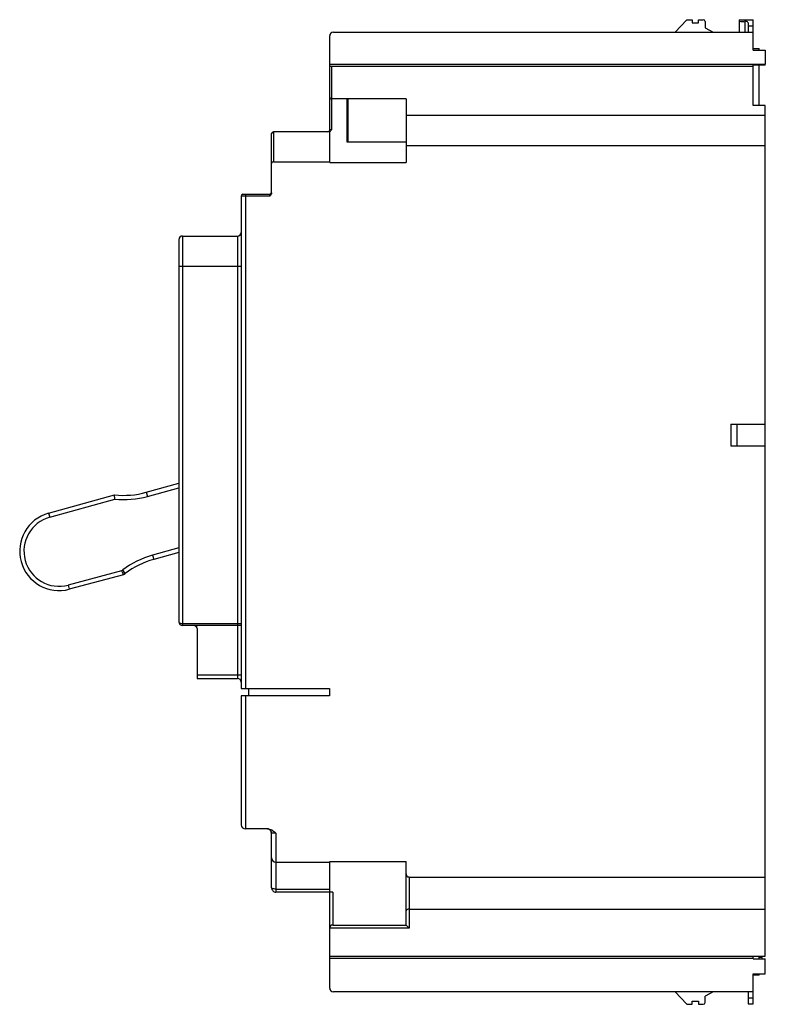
# Model space of a CAD drawing. Header units: millimetres. Extents: x 17 to 139, y 29 to 190.
import ezdxf

# ---------------------------------------------------------------- set-up
doc = ezdxf.new("R2010")
doc.units = ezdxf.units.MM
doc.header["$LTSCALE"] = 14.222169
doc.layers.get('0').update_dxf_attribs({"linetype": 'CONTINUOUS'})

msp = doc.modelspace()

# ---------------------------------------------------------------- linework, layer by layer
at = {"color": 7, "linetype": 'Continuous'}
for p, q in [((124.71, 187.61), (126.64, 189.66)), ((126.64, 189.66), (127.54, 189.66)), ((127.54, 189.66), (127.54, 189.15)), ((127.54, 189.15), (128.54, 189.15)), ((128.54, 189.15), (128.54, 189.65)), ((128.54, 189.65), (129.34, 189.65)), ((129.64, 189.35), (129.64, 188.35)), ((135.19, 189.66), (135.19, 187.6)), ((135.19, 189.66), (137.49, 189.66)), ((136.19, 187.61), (136.19, 189.66)), ((136.69, 189.15), (136.69, 187.6)), ((136.69, 188.64), (137.49, 188.64)), ((137.49, 187.67), (137.49, 189.66)), ((68.19, 171.61), (68.19, 187.01)), ((68.79, 187.61), (137.49, 187.61)), ((129.64, 188.35), (130.93, 187.61)), ((137.49, 184.7), (137.49, 187.61)), ((137.49, 184.94), (138.49, 184.94)), ((137.49, 184.7), (139.49, 184.7)), ((138.49, 184.7), (138.49, 184.94)), ((139.49, 184.7), (139.49, 182.39)), ((68.19, 182.39), (139.49, 182.39)), ((137.49, 175.64), (137.49, 182.2)), ((139.49, 182.2), (137.49, 182.2)), ((138.49, 175.64), (138.49, 182.2)), ((139.49, 182.2), (139.49, 182.39)), ((68.26, 182), (68.19, 182.05)), ((68.49, 182.02), (68.26, 182)), ((68.49, 182.02), (68.49, 171.61)), ((137.49, 182.02), (68.49, 182.02)), ((80.69, 176.69), (68.49, 176.69)), ((70.97, 176.69), (70.97, 169.66)), ((71.14, 176.69), (71.14, 169.66)), ((80.69, 176.69), (80.69, 166.29)), ((139.49, 175.64), (137.49, 175.64)), ((139.49, 36.38), (139.49, 175.64)), ((80.69, 174.03), (139.49, 174.03)), ((58.69, 161.32), (58.69, 171.01)), ((58.99, 171.31), (58.99, 166.41)), ((68.19, 171.31), (58.99, 171.31)), ((68.49, 171.61), (68.19, 171.61)), ((68.19, 166.29), (68.19, 171.36)), ((70.97, 169.66), (80.69, 169.66)), ((80.69, 169.1), (139.49, 169.1)), ((58.99, 166.41), (68.19, 166.41)), ((68.19, 166.29), (80.69, 166.29)), ((53.69, 160.8), (53.69, 80.19)), ((58.39, 160.8), (53.69, 160.8)), ((53.99, 161.1), (58.39, 161.1)), ((54.39, 161.1), (54.39, 80.19)), ((58.39, 160.8), (58.39, 161.1)), ((43.49, 153.66), (43.49, 91.13)), ((44.09, 154.26), (44.09, 90.53)), ((44.09, 154.26), (53.09, 154.26)), ((53.09, 154.26), (53.09, 81.85)), ((53.69, 149.27), (43.49, 149.26)), ((133.84, 123.44), (139.49, 123.44)), ((133.84, 123.44), (133.84, 119.94)), ((134.84, 123.44), (134.84, 119.94)), ((133.84, 119.94), (139.49, 119.94)), ((38.16, 112.32), (43.49, 113.79)), ((38.35, 111.64), (43.49, 113.07)), ((22.18, 108.89), (32.96, 111.89)), ((33.02, 111.18), (32.96, 111.89)), ((38.16, 112.32), (38.35, 111.64)), ((22.36, 108.22), (33.02, 111.18)), ((22.18, 108.89), (22.36, 108.22)), ((43.49, 103.21), (39.2, 102.02)), ((39.2, 102.02), (39.39, 101.34)), ((43.49, 102.48), (39.39, 101.34)), ((34.12, 99.47), (25.39, 97.13)), ((34.42, 98.83), (25.57, 96.45)), ((34.73, 99.05), (34.31, 99.61)), ((25.39, 97.13), (25.57, 96.45)), ((44.09, 90.83), (53.69, 90.83)), ((53.69, 90.53), (44.09, 90.53)), ((46.49, 90.02), (46.49, 81.85)), ((46.49, 82.45), (53.69, 82.45)), ((46.49, 81.85), (53.09, 81.85)), ((53.69, 80.19), (68.14, 80.19)), ((68.14, 78.99), (53.69, 78.99)), ((53.69, 78.99), (53.69, 57.91)), ((54.39, 78.99), (54.39, 57.21)), ((54.89, 80.19), (54.89, 78.99)), ((68.14, 80.19), (68.14, 78.99)), ((58.18, 57.21), (54.39, 57.21)), ((59.39, 56.51), (58.69, 56.51)), ((58.69, 47.57), (58.69, 56.51)), ((59.39, 56.51), (59.39, 46.87)), ((59.39, 51.77), (68.19, 51.77)), ((68.19, 51.89), (80.69, 51.89)), ((68.19, 31.17), (68.19, 51.89)), ((80.69, 41.49), (80.69, 51.89)), ((81.19, 49.35), (139.49, 49.35)), ((81.19, 49.35), (81.19, 40.99)), ((59.39, 47.37), (68.19, 47.37)), ((68.69, 46.87), (59.39, 46.87)), ((68.69, 46.87), (68.69, 41.49)), ((81.19, 44.11), (139.49, 44.11)), ((81.19, 40.99), (68.19, 40.99)), ((68.69, 41.49), (80.69, 41.49)), ((81.19, 40.99), (80.69, 41.49)), ((68.19, 36.38), (139.49, 36.38)), ((137.49, 36.01), (68.19, 36.01)), ((137.49, 35.98), (137.49, 36.38)), ((137.49, 35.98), (139.49, 35.98)), ((138.49, 35.98), (138.49, 36.38)), ((138.99, 36.2), (138.49, 36.2)), ((138.99, 35.98), (138.99, 36.2)), ((139.49, 33.48), (139.49, 35.98)), ((137.49, 33.48), (139.49, 33.48)), ((137.49, 28.59), (137.49, 33.48)), ((138.49, 33.31), (137.49, 33.31)), ((138.49, 33.31), (138.49, 33.48)), ((137.49, 30.57), (68.79, 30.57)), ((126.64, 28.52), (124.71, 30.57)), ((127.54, 29.03), (128.54, 29.03)), ((127.54, 28.52), (127.54, 29.03)), ((128.54, 29.03), (128.54, 28.53)), ((130.93, 30.57), (129.64, 29.83)), ((129.64, 28.83), (129.64, 29.83)), ((136.69, 30.51), (136.69, 28.59)), ((137.49, 29.54), (136.69, 29.54)), ((126.64, 28.52), (127.54, 28.52)), ((128.54, 28.53), (129.34, 28.53)), ((136.69, 28.59), (137.49, 28.59))]:
    msp.add_line(p, q, dxfattribs=at)
for centre, radius, start, end in [((129.34, 189.35), 0.3, 0, 90), ((68.79, 187.01), 0.6, 90, 179.9999), ((68.49, 176.99), 0.3, 179.9918, 270), ((58.99, 171.01), 0.3, 90, 179.9946), ((67.89, 171.61), 0.3, 270, 0), ((58.99, 166.11), 0.3, 90, 180), ((58.39, 161.4), 0.3, 270, 345.0133), ((53.99, 160.8), 0.3, 90, 180), ((53.09, 154.86), 0.6, 270.0015, 0.0024), ((44.09, 153.66), 0.6, 89.9986, 179.997), ((34.44, 125.76), 13.95, 263.9339, 285.5), ((34.44, 125.76), 14.65, 264.4614, 285.5), ((23.9, 102.68), 6.45, 105.5, 285.0257), ((23.9, 102.68), 5.75, 105.5, 285.0257), ((43.12, 87.9), 14.65, 105.5, 126.9438), ((43.12, 87.9), 13.95, 105.5, 126.9438), ((28.72, 107.04), 9.3, 305.4816, 306.9438), ((28.72, 107.04), 10, 304.7452, 306.9438), ((44.09, 91.12), 0.6, 180.0027, 270), ((45.89, 89.92), 0.6, 9.4086, 90), ((53.09, 81.25), 0.6, 359.9993, 90.0002), ((54.39, 57.91), 0.7, 180.0084, 270), ((57.99, 56.49), 0.7, 360, 90), ((57.99, 56.51), 0.7, 0, 75.4504), ((59.39, 52.47), 0.7, 180, 270), ((81.19, 49.86), 0.5, 179.9581, 269.943), ((59.39, 47.57), 0.7, 179.9976, 270), ((68.69, 40.99), 0.5, 90, 179.9947), ((68.79, 31.17), 0.6, 179.9999, 270), ((129.34, 28.83), 0.3, 270, 360)]:
    msp.add_arc(centre, radius, start, end, dxfattribs=at)
for centre, ratio, start_param, end_param in [((135.19, 189.01), 0.221557, 7.112901, 7.853982), ((135.19, 189.15), 0.221695, 0, 0.841069)]:
    msp.add_ellipse(centre, major_axis=(1.5, 0), ratio=ratio, start_param=start_param, end_param=end_param, dxfattribs=at)
for points in [[(68.19, 171.36), (68.27, 171.4), (68.33, 171.45), (68.39, 171.51)], [(68.39, 171.51), (68.43, 171.54), (68.46, 171.57), (68.49, 171.61)], [(58.67, 161.18), (58.66, 161.15), (58.65, 161.13), (58.63, 161.1)], [(58.69, 161.32), (58.69, 161.27), (58.68, 161.22), (58.67, 161.18)], [(58.49, 160.9), (58.46, 160.87), (58.42, 160.84), (58.39, 160.8)], [(58.63, 161.1), (58.6, 161.03), (58.54, 160.96), (58.49, 160.9)], [(46.42, 90.36), (46.4, 90.42), (46.37, 90.47), (46.34, 90.53)], [(46.49, 90.02), (46.49, 90.14), (46.46, 90.25), (46.42, 90.36)]]:
    msp.add_open_spline(points, degree=3, dxfattribs=at)
for points, knots in [([(34.12, 99.47), (34.16, 99.39), (34.22, 99.27), (34.29, 99.12), (34.33, 99.02), (34.36, 98.95), (34.39, 98.91), (34.4, 98.88), (34.41, 98.86), (34.42, 98.84), (34.42, 98.83), (34.42, 98.83), (34.42, 98.83)], [0, 0, 0, 0, 0.380085, 0.552598, 0.704288, 0.829327, 0.880294, 0.922776, 0.956237, 0.980399, 0.995055, 1, 1, 1, 1]), ([(43.49, 91.13), (43.49, 91.11), (43.5, 91.07), (43.53, 91.01), (43.59, 90.96), (43.69, 90.9), (43.86, 90.84), (44.01, 90.83), (44.09, 90.83)], [0, 0, 0, 0, 0.078621, 0.163936, 0.2634, 0.380038, 0.665251, 1, 1, 1, 1]), ([(58.18, 57.21), (58.3, 57.21), (58.54, 57.16), (58.86, 56.99), (59.14, 56.76), (59.31, 56.59), (59.39, 56.51)], [0, 0, 0, 0, 0.249827, 0.499781, 0.74991, 1, 1, 1, 1]), ([(59.39, 47.37), (59.3, 47.37), (59.17, 47.38), (59, 47.41), (58.9, 47.43), (58.81, 47.46), (58.74, 47.5), (58.69, 47.54), (58.69, 47.57)], [0, 0, 0, 0, 0.361431, 0.524633, 0.668048, 0.786897, 0.880403, 1, 1, 1, 1]), ([(81.19, 44.11), (81.12, 44.11), (80.99, 44.09), (80.83, 44.02), (80.72, 43.93), (80.69, 43.85), (80.69, 43.81)], [0, 0, 0, 0, 0.326287, 0.605681, 0.825318, 1, 1, 1, 1])]:
    msp.add_open_spline(points, degree=3, knots=knots, dxfattribs=at)

doc.saveas('drawing.dxf')
